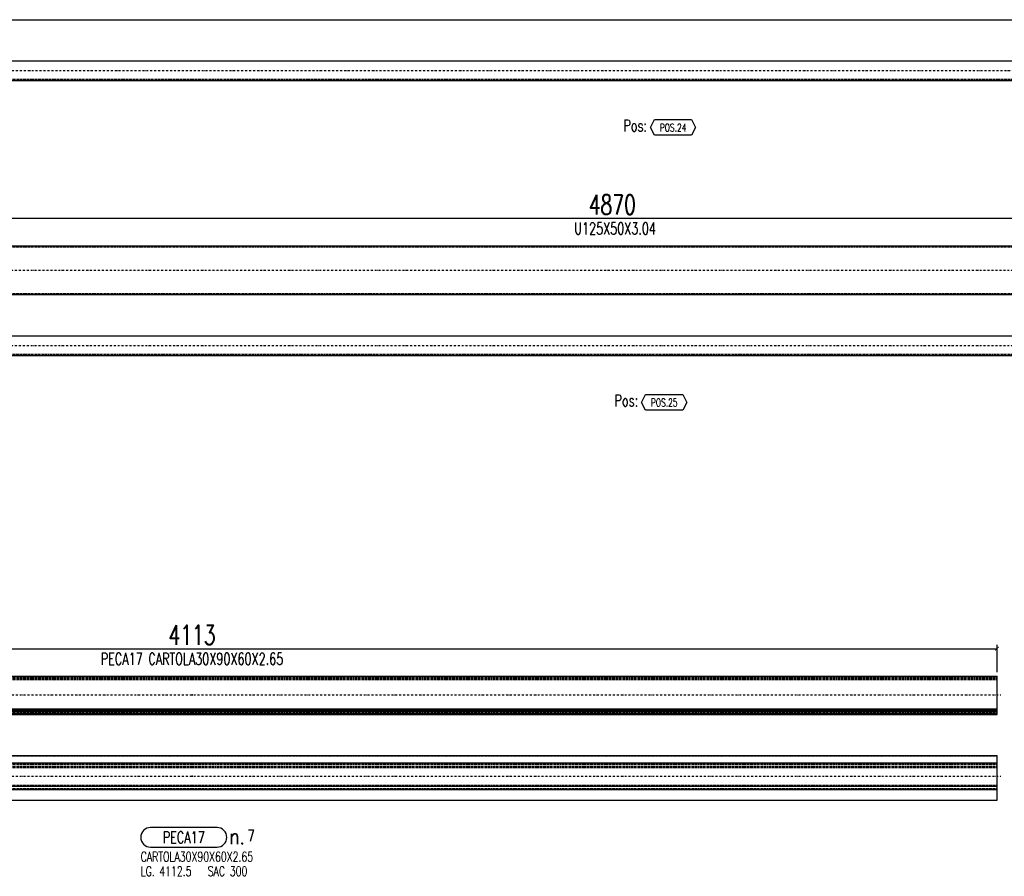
# Model space of a CAD drawing. Header units: feet. Extents: x -13577 to 173285, y -65833 to 34873.
# Tile 84 of 127: x 75809 to 78324, y -58278 to -56091. Entities that reach past the tile are written whole.
import ezdxf
from ezdxf.enums import TextEntityAlignment as Align

# ---------------------------------------------------------------- set-up
doc = ezdxf.new("R2010")
doc.units = ezdxf.units.FT
doc.header["$LTSCALE"] = 10
doc.header["$MEASUREMENT"] = 0
doc.linetypes.add('DASHDOT', pattern=[1, 0.5, -0.25, 0, -0.25])
doc.linetypes.add('HIDDEN', pattern=[0.375, 0.25, -0.125])
doc.layers.get('0').update_dxf_attribs({"linetype": 'CONTINUOUS'})
doc.layers.get('Defpoints').update_dxf_attribs({"linetype": 'CONTINUOUS'})
for name, color, linetype in [('A', 2, 'DASHDOT'), ('FORIR', 4, 'CONTINUOUS'), ('G', 3, 'CONTINUOUS'), ('MARK_DES', 2, 'CONTINUOUS'), ('MARK_MAT', 2, 'CONTINUOUS'), ('MARK_QTA', 4, 'CONTINUOUS'), ('MARK_SBA', 4, 'CONTINUOUS'), ('MARK_SLOT', 6, 'CONTINUOUS'), ('POS_BOX', 6, 'CONTINUOUS'), ('POS_DES', 2, 'CONTINUOUS'), ('POS_MAT', 2, 'CONTINUOUS'), ('TR', 6, 'HIDDEN'), ('TXT1', 7, 'CONTINUOUS')]:
    doc.layers.add(name, color=color, linetype=linetype)
doc.styles.add('1', font='romans.shx', dxfattribs={"width": 0.7, "height": 50})
doc.styles.add('MARK', font='ROMANS', dxfattribs={"width": 0.7})
doc.styles.add('POS', font='ROMANS', dxfattribs={"width": 0.7})
doc.styles.add('ROMANS', font='ROMANS', dxfattribs={"width": 0.8, "height": 28})
doc.dimstyles.get("Standard").update_dxf_attribs({"dimtxt": 50, "dimasz": 1, "dimexe": 1, "dimexo": 1, "dimgap": 1, "dimtad": 1, "dimdec": 0, "dimdsep": 46, "dimtxsty": '1', "dimblk": 'ARCHTICK', "dimcen": 3, "dimclrd": 1, "dimclre": 1, "dimclrt": 3, "dimadec": 0, "dimazin": 0, "dimtfac": 1, "dimtdec": 0, "dimtix": 1, "dimtmove": 0, "dimatfit": 3, "dimfxl": 0, "dimtolj": 1, "dimarcsym": 0})

# ---------------------------------------------------------------- blocks, each defined once
blk = doc.blocks.new('3D_INFOPOS')
blk.add_point((0, 0))
at = {"layer": 'FORIR', "flags": 1}
for tag, p in [('POS_PEZ', (7.6, -4.3)), ('MAT_PRO', (7.6, -11.9))]:
    blk.add_attdef(tag, p, '', height=5.26, dxfattribs=at)
blk = doc.blocks.new('_ArchTick')
at = {"color": 0, "linetype": 'ByBlock', "const_width": 0.15}
blk.add_lwpolyline([(-0.5, -0.5), (0.5, 0.5)], dxfattribs=at)
blk = doc.blocks.new('*D321')
at = {"layer": 'Defpoints', "color": 0}
for p in [(78305.2, -57697.1), (74192.7, -57767.1), (78305.2, -57767.1)]:
    blk.add_point(p, dxfattribs=at)
at = {"layer": 'TXT1', "color": 1, "lineweight": -2, "transparency": 16777216}
for p, q in [((74192.7, -57757.1), (74192.7, -57687.1)), ((78305.2, -57757.1), (78305.2, -57687.1)), ((74192.7, -57697.1), (78305.2, -57697.1))]:
    blk.add_line(p, q, dxfattribs=at)
at = {"layer": 'TXT1', "color": 1, "lineweight": -2, "transparency": 16777216, "xscale": 10, "yscale": 10, "zscale": 10}
for p, rotation in [((74192.7, -57697.1), 179.9993051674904), ((78305.2, -57697.1), 359.9993051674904)]:
    blk.add_blockref('_ArchTick', p, dxfattribs=dict(at, rotation=rotation))
at = {"layer": 'TXT1', "color": 3, "transparency": 16777216, "insert": (76248.9, -57662.1), "char_height": 50, "attachment_point": 5, "rotation": 359.9993, "style": '1'}
blk.add_mtext('\\A1;4113', dxfattribs=at)
blk = doc.blocks.new('3D_INFOM')
blk.add_point((0, 0))
at = {"layer": 'FORIR', "flags": 1}
for tag, p in [('MARK', (7.55, -4.31)), ('NUM_DIS', (7.55, -11.68)), ('NOT_PEZ', (45.73, -11.68)), ('QTA_PEZ', (7.55, -18.55)), ('TIP_PEZ', (45.73, -18.55)), ('TRA_PEZ', (7.55, -26.33)), ('COS_PEZ', (45.73, -26.33)), ('DES_PEZ', (7.55, -33.75))]:
    blk.add_attdef(tag, p, '', height=5, dxfattribs=at)
blk = doc.blocks.new('M8_PRO')
at = {"layer": 'MARK_SLOT'}
blk.add_lwpolyline([(2.5, 0), (19.5, 0, 0.414214), (22, 2.5), (22, 2.5, 0.414214), (19.5, 5), (2.5, 5, 0.414214), (0, 2.5), (0, 2.5, 0.414214)], format="xyb", close=True, dxfattribs=at)
at = {"style": 'MARK', "width": 0.7, "flags": 1}
for tag, p in [('TRA_PEZ', (-2.05, 4.97)), ('TIP_PEZ', (-2.05, 2.29)), ('SUN_LIS', (-2.05, 3.9)), ('PUN_LIS', (-2.05, 4.44)), ('DES_PEZ', (-2.05, 3.37)), ('NOT_PEZ', (-2.05, 2.83)), ('COD_PEZ', (-2.05, 0.69)), ('COS_PEZ', (-2.05, 0.15)), ('ING_PEZ', (-2.05, 1.76)), ('MCL_PEZ', (-2.05, 1.22)), ('DIM_PRO', (-2.05, -0.38))]:
    blk.add_attdef(tag, p, '', height=0.35, dxfattribs=at)
at = {"style": 'MARK', "width": 0.7}
blk.add_attdef('MAR_PEZ', text='', height=3, dxfattribs=at).set_placement((11, 2.5), align=Align.MIDDLE)
at = {"layer": 'MARK_DES', "style": 'MARK', "width": 0.7}
blk.add_text('LG.', height=2.5, dxfattribs=at).set_placement((0, -7.4))
for tag, p in [('NOM_PRO', (0, -3.7)), ('LUN_PRO', (4.73, -7.4))]:
    blk.add_attdef(tag, p, '', height=2.5, dxfattribs=at)
at = {"layer": 'MARK_MAT', "style": 'MARK', "width": 0.7}
blk.add_attdef('MAT_PRO', (17.13, -7.4), '', height=2.5, dxfattribs=at)
at = {"layer": 'MARK_QTA', "style": 'ROMANS', "width": 0.8}
blk.add_text('n.', height=4, dxfattribs=at).set_placement((24.62, 2.75), align=Align.MIDDLE)
at = {"layer": 'MARK_QTA', "style": 'MARK', "width": 0.7}
blk.add_attdef('QTA_PEZ', (27.29, 1.42), '', height=3, dxfattribs=at)
at = {"layer": 'MARK_SBA', "style": 'MARK', "width": 0.7}
blk.add_attdef('SBA_PEZ', text='', height=2, dxfattribs=at).set_placement((10.88, 5.73), align=Align.BOTTOM_CENTER)
blk = doc.blocks.new('*D1051')
at = {"layer": 'Defpoints', "color": 0}
for p in [(79757.5, -56598.1), (74887.3, -56668.1), (79757.5, -56668.1)]:
    blk.add_point(p, dxfattribs=at)
at = {"layer": 'TXT1', "color": 1, "lineweight": -2, "transparency": 16777216}
for p, q in [((74887.3, -56658.1), (74887.3, -56588.1)), ((79757.5, -56658.1), (79757.5, -56588.1)), ((74887.3, -56598.1), (79757.5, -56598.1))]:
    blk.add_line(p, q, dxfattribs=at)
at = {"layer": 'TXT1', "color": 1, "lineweight": -2, "transparency": 16777216, "xscale": 10, "yscale": 10, "zscale": 10, "rotation": 180}
blk.add_blockref('_ArchTick', (74887.3, -56598.1), dxfattribs=at)
at = {"layer": 'TXT1', "color": 1, "lineweight": -2, "transparency": 16777216, "xscale": 10, "yscale": 10, "zscale": 10}
blk.add_blockref('_ArchTick', (79757.5, -56598.1), dxfattribs=at)
at = {"layer": 'TXT1', "color": 3, "transparency": 16777216, "insert": (77322.4, -56563.1), "char_height": 50, "attachment_point": 5, "style": '1'}
blk.add_mtext('\\A1;4870', dxfattribs=at)
blk = doc.blocks.new('POSITION_PRO')
at = {"layer": 'POS_BOX'}
blk.add_lwpolyline([(10.5, -2), (9.5, -4), (0, -4), (-1, -2), (0, 0), (9.5, 0)], close=True, dxfattribs=at)
at = {"insert": (-7.93, -0.05), "char_height": 3, "width": 11.9956, "attachment_point": 1, "style": 'POS'}
blk.add_mtext('Pos:', dxfattribs=at)
at = {"style": 'POS', "width": 0.7}
blk.add_attdef('POS_PEZ', text='', height=2, dxfattribs=at).set_placement((4.76, -3.05), align=Align.CENTER)
at = {"layer": 'POS_DES', "style": 'POS', "width": 0.7, "flags": 1}
for tag, p in [('SPE_PRO', (-7.8, -5.07)), ('LAR_PRO', (-7.79, -4.53)), ('LUN_PRO', (-7.82, -5.58))]:
    blk.add_attdef(tag, p, '', height=0.35, dxfattribs=at)
at = {"layer": 'POS_MAT', "style": 'POS', "width": 0.7, "flags": 1}
for tag, p in [('MAT_PRO', (-6.89, -4.03)), ('PUN_NET2', (-6.94, -7.74)), ('NOM_PRO', (-6.94, -6.11)), ('PUN_NET', (-6.94, -7.16)), ('PUN_LIS', (-6.94, -6.63)), ('MAR_CMP', (-6.89, -8.22)), ('NOT_PEZ', (-6.89, -9.21)), ('QTA_PEZ', (-6.89, -8.75))]:
    blk.add_attdef(tag, text='', height=0.35, dxfattribs=at).set_placement(p, align=Align.CENTER)

msp = doc.modelspace()

# ---------------------------------------------------------------- linework, layer by layer
at = {"layer": 'A'}
for p, q in [((74910.1, -56221), (79780.1, -56221)), ((74877.3, -56730.6), (79767.5, -56730.6)), ((74877.3, -56923.1), (79767.5, -56923.1)), ((74182.6, -57814.8), (78315.2, -57814.9)), ((74182.6, -58022.8), (78315.2, -58022.8))]:
    msp.add_line(p, q, dxfattribs=at)
at = {"layer": 'G'}
for p, q in [((74920.1, -56091), (79770.1, -56091)), ((74920.1, -56196), (79770.1, -56196)), ((74920.1, -56246), (79770.1, -56246)), ((74887.3, -56668.1), (79757.5, -56668.1)), ((74887.3, -56793.1), (79757.5, -56793.1)), ((74887.3, -56898.1), (79757.5, -56898.1)), ((74887.3, -56948.1), (79757.5, -56948.1)), ((74192.6, -57767.1), (78305.2, -57767.1)), ((78305.2, -57865.3), (78305.2, -57767.1)), ((74192.6, -57850.9), (78305.2, -57851)), ((74192.6, -57853.9), (78305.2, -57854)), ((74192.6, -57856.9), (78305.2, -57857)), ((74192.6, -57862.3), (78305.2, -57862.3)), ((74192.6, -57865.3), (78305.2, -57865.3)), ((74192.6, -57970.3), (78305.2, -57970.3)), ((78305.2, -58048.1), (78305.2, -57970.3)), ((74192.6, -57988.4), (78305.2, -57988.4)), ((74192.6, -58056.8), (78305.2, -58056.8)), ((74192.6, -58048.1), (78305.2, -58048.1)), ((78305.2, -58056.8), (78305.2, -58048.1)), ((78305.2, -58083.6), (78305.2, -58056.8)), ((74192.6, -58083.6), (78305.2, -58083.6)), ((74192.6, -58083.9), (78305.2, -58083.9)), ((78305.2, -58083.9), (78305.2, -58083.6))]:
    msp.add_line(p, q, dxfattribs=at)
at = {"layer": 'TR'}
for p, q in [((74920.1, -56242.9), (79770.1, -56242.9)), ((74887.3, -56671.1), (79757.5, -56671.1)), ((74887.3, -56790.1), (79757.5, -56790.1)), ((74887.3, -56945.1), (79757.5, -56945.1)), ((74192.6, -57770.4), (78305.2, -57770.4)), ((74192.6, -57773), (78305.2, -57773.1)), ((74192.6, -57775.8), (78305.2, -57775.8)), ((74192.6, -57853.6), (78305.2, -57853.6)), ((74192.6, -57859.6), (78305.2, -57859.6)), ((74192.6, -57862.2), (78305.2, -57862.3)), ((74192.6, -57970.6), (78305.2, -57970.6)), ((78305.2, -57970.6), (78305.2, -57970.3)), ((74192.6, -57991.8), (78305.2, -57991.8)), ((78305.2, -57997.1), (78305.2, -57988.4)), ((78305.2, -58000.4), (78305.2, -57991.8)), ((74192.6, -57997.1), (78305.2, -57997.1)), ((74192.6, -58000.4), (78305.2, -58000.4)), ((74192.6, -58045.4), (78305.2, -58045.4)), ((78305.2, -58054.1), (78305.2, -58045.4)), ((74192.6, -58054.1), (78305.2, -58054.1)), ((78305.2, -58056.8), (78305.2, -58054.1)), ((78305.2, -58083.9), (78305.2, -58083.6))]:
    msp.add_line(p, q, dxfattribs=at)

# ---------------------------------------------------------------- block references
at = {"xscale": 10, "yscale": 10, "zscale": 10}
for name, p, values in [('POSITION_PRO', (77430.1, -56346), {'POS_PEZ': 'POS.24'}), ('POSITION_PRO', (77407.4, -57048.1), {'POS_PEZ': 'POS.25'}), ('M8_PRO', (76117.8, -58203.9), {'NOM_PRO': 'CARTOLA30X90X60X2.65', 'LUN_PRO': '4112.5', 'MAT_PRO': 'SAC 300', 'QTA_PEZ': '7', 'MAR_PEZ': 'PECA17'})]:
    msp.add_blockref(name, p, dxfattribs=at).add_auto_attribs(values)
for p in [(76248.9, -57814.8), (76248.9, -58022.8)]:
    msp.add_blockref('3D_INFOPOS', p)
for p in [(76248.9, -57814.8), (76248.9, -58022.8)]:
    msp.add_blockref('3D_INFOM', p, dxfattribs=at)

# ---------------------------------------------------------------- texts
at = {"layer": 'TXT1', "color": 7, "style": '1', "width": 0.7}
msp.add_text(' U125X50X3.04', height=30, dxfattribs=at).set_placement((77322.4, -56648.1), align=Align.BOTTOM_CENTER)
msp.add_text('PECA17 CARTOLA30X90X60X2.65', height=30, rotation=359.9993, dxfattribs=at).set_placement((76248.9, -57747.1), align=Align.BOTTOM_CENTER)

# ---------------------------------------------------------------- dimensions: what is measured, and where the dimension line sits
at = {"layer": 'TXT1'}
dim = msp.add_linear_dim(base=(79757.5, -56598.1), p1=(74887.3, -56668.1), p2=(79757.5, -56668.1), dimstyle='Standard', override={"dimscale": 10}, dxfattribs=at)
dim.commit()
dim.dimension.update_dxf_attribs({"geometry": '*D1051', "text_midpoint": (77322.4, -56563.1)})
dim = msp.add_linear_dim(base=(78305.1918, -57697.112), p1=(74192.6503, -57767.0621), p2=(78305.1909, -57767.112), angle=359.9993, dimstyle='Standard', override={"dimscale": 10}, dxfattribs=at)
dim.commit()
dim.dimension.update_dxf_attribs({"geometry": '*D321', "text_midpoint": (76248.9219, -57662.0871)})

doc.saveas('drawing.dxf')
